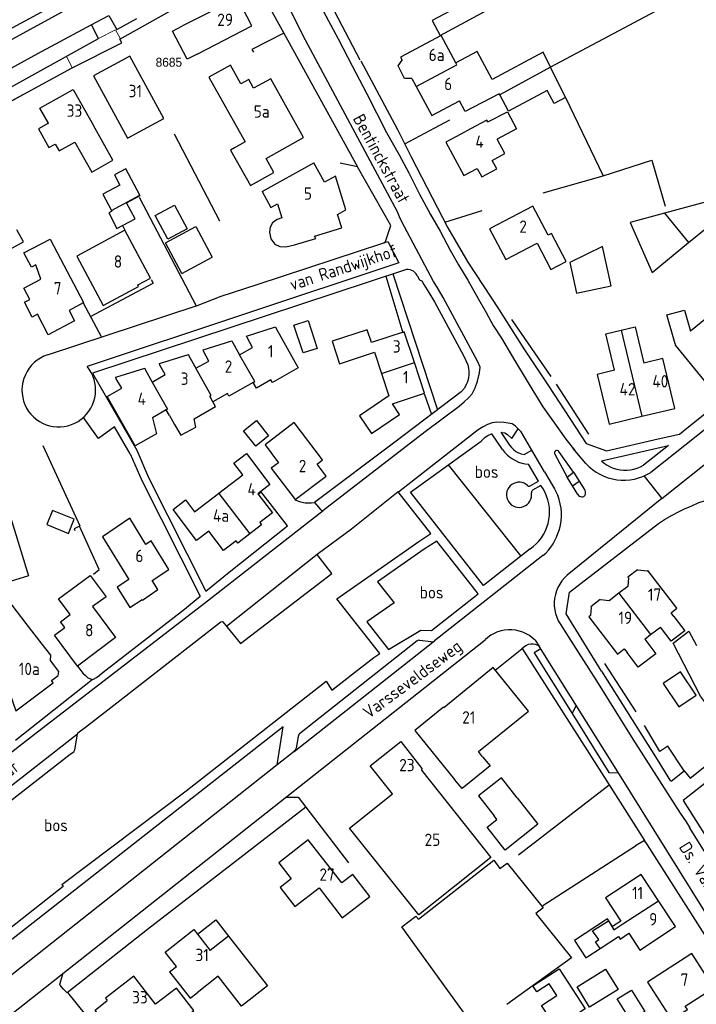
# Model space of a CAD drawing. Header units: metres. Extents: x 233829 to 239427, y 444283 to 448222.
# Tile 27 of 171: x 235442 to 235579, y 444764 to 444963. Entities that reach past the tile are written whole.
import ezdxf
from ezdxf.enums import TextEntityAlignment as Align

# ---------------------------------------------------------------- set-up
doc = ezdxf.new("R2010")
doc.units = ezdxf.units.M
doc.header["$MEASUREMENT"] = 0
for name, color, linetype in [('BIJGEBOUW', 4, 'Continuous'), ('DAKRAND', 4, 'Continuous'), ('DAKRAND-BYG', 4, 'Continuous'), ('FUNKTIEAAND', 253, 'Continuous'), ('Goud-kadastrale grenzen', 13, 'Continuous'), ('HEG', 253, 'Continuous'), ('HOOFDGEBOUW', 4, 'Continuous'), ('HUISNUMMER', 253, 'Continuous'), ('KANTVERH', 253, 'Continuous'), ('MUUR', 253, 'Continuous'), ('OVERVBOUW', 253, 'Continuous'), ('OVLIJNOBJ', 253, 'Continuous'), ('RASTER', 253, 'Continuous'), ('STRAATNAAM', 253, 'Continuous'), ('TUSSENMUUR', 253, 'Continuous')]:
    doc.layers.add(name, color=color, linetype=linetype)
doc.layers.add('G01 kadestrale perceelsgrens', color=73, linetype='Continuous', lineweight=0)
doc.layers.add('Z01 perceelnummer', color=73, linetype='Continuous', lineweight=13)
doc.styles.get("Standard").update_dxf_attribs({"font": 'iso.shx'})
doc.styles.add('Styledgn001', font='dgn001.shx')

# ---------------------------------------------------------------- blocks, each defined once
blk = doc.blocks.new('A$C1532452F')
at = {"layer": 'G01 kadestrale perceelsgrens'}
for p, q in [((235431.76, 444957.008), (235443.898, 444963.585)), ((235457.607, 444959.36), (235451.116, 444955.778)), ((235451.116, 444955.778), (235452.305, 444953.474)), ((235439.928, 444946.737), (235452.305, 444953.474))]:
    blk.add_line(p, q, dxfattribs=at)
at = {"layer": 'G01 kadestrale perceelsgrens', "flags": 128}
for points in [[(235462.034, 444959.322), (235485.991, 444972.81), (235488.881, 444971.715)], [(235462.034, 444959.322), (235461.017, 444961.14), (235457.607, 444959.36)]]:
    blk.add_lwpolyline(points, dxfattribs=at)
at = {"layer": 'Z01 perceelnummer', "linetype": 'Continuous', "lineweight": 13, "style": 'Styledgn001'}
blk.add_text('8685', height=1.8, dxfattribs=at).set_placement((235471.841, 444954.573), align=Align.MIDDLE_CENTER)

msp = doc.modelspace()

# ---------------------------------------------------------------- linework, layer by layer
at = {"layer": 'BIJGEBOUW'}
for p, q in [((235471.16, 444918.07), (235477.28, 444921.34)), ((235477.28, 444921.34), (235480.57, 444915.11)), ((235474.45, 444911.85), (235471.16, 444918.07)), ((235474.45, 444911.85), (235480.57, 444915.11))]:
    msp.add_line(p, q, dxfattribs=at)
at = {"layer": 'DAKRAND'}
for p, q in [((235552.09, 444947.41), (235549.06, 444953.57)), ((235471.95, 444883.11), (235472.99, 444881.3)), ((235556.62, 444773.62), (235559.11, 444775.24))]:
    msp.add_line(p, q, dxfattribs=at)
for points in [[(235477.55, 444956.23), (235475.56, 444955.17), (235472.58, 444960.87), (235474.63, 444961.91)], [(235549.06, 444953.57), (235547.56, 444956.62), (235537.23, 444951.09), (235534.2, 444956.75), (235529.88, 444954.45)], [(235521, 444951.31), (235519.55, 444951.28), (235518.21, 444953.87), (235519.03, 444955)], [(235479.92, 444951.58), (235487.26, 444938.47), (235485.15, 444937.29)], [(235538.79, 444947.98), (235538.68, 444948.18), (235531.8, 444944.6), (235530.63, 444946.79)], [(235552.09, 444947.41), (235549.83, 444946.2), (235548.4, 444948.87), (235540.55, 444944.67), (235538.79, 444947.98)], [(235536.37, 444942.53), (235540.34, 444944.56), (235542.2, 444941.09), (235538.26, 444938.99)], [(235447.48, 444942.23), (235445.45, 444941.08), (235447.57, 444937.32), (235448.85, 444938.03), (235449.64, 444936.64), (235452.8, 444938.43), (235456.23, 444932.35), (235460.52, 444934.77), (235456.56, 444941.79)], [(235534.22, 444933.1), (235535.16, 444931.36), (235538.18, 444932.98), (235537.25, 444934.72)], [(235572.13, 444924.06), (235565.18, 444922.18), (235569.6, 444912.03), (235577.01, 444918.13)], [(235494.69, 444923.07), (235493.76, 444922.77), (235492.83, 444922.07), (235492.32, 444921.2), (235492.19, 444920.2), (235492.45, 444918.86), (235493.28, 444917.77), (235494.32, 444917.27), (235495.52, 444917.21), (235497.24, 444917.61)], [(235444.95, 444913.58), (235444.03, 444913.09), (235442.5, 444916), (235447.83, 444918.8), (235449.24, 444916.1)], [(235445.26, 444903.59), (235444.18, 444903.02), (235442.61, 444906.04), (235443.68, 444906.6)], [(235574.27, 444897.63), (235572.59, 444903.48), (235576.16, 444904.43), (235577.38, 444900.15)], [(235512.81, 444897.85), (235511.95, 444900.47), (235504.88, 444898.15), (235506.38, 444893.57), (235513.45, 444895.89)], [(235562.03, 444892.25), (235560.24, 444899.63), (235563.35, 444900.38)], [(235563.35, 444900.38), (235566.17, 444901.07), (235567.96, 444893.69)], [(235472.99, 444881.3), (235474.24, 444879.11), (235477.29, 444880.72), (235476.99, 444882.44), (235481.3, 444884.91), (235480.77, 444885.88)], [(235516.34, 444887.09), (235510.38, 444883.02), (235512.82, 444879.44), (235518.53, 444883.33), (235517.07, 444885.46)], [(235501.83, 444873.27), (235502.93, 444874.15), (235497.18, 444881.66), (235491.31, 444877.18), (235494.01, 444873.53)], [(235450.78, 444840.23), (235449.94, 444841.36), (235451.88, 444842.81), (235449.51, 444845.99), (235455.91, 444850.76), (235459.12, 444846.44), (235456.41, 444844.43)], [(235574.05, 444842.43), (235576.25, 444839.57), (235573.5, 444837.45), (235571.29, 444840.31)], [(235568.12, 444837.87), (235570.4, 444834.91), (235566.83, 444832.16), (235564.55, 444835.13)], [(235535.32, 444814.07), (235536.82, 444812.22), (235531.16, 444807.62), (235529.66, 444809.47)], [(235563.29, 444780.81), (235561.61, 444779.71), (235560.61, 444781.25), (235553.94, 444776.88), (235556.23, 444773.38)], [(235559.11, 444775.24), (235562.81, 444777.67), (235563.14, 444777.18), (235564.91, 444778.34)], [(235483.89, 444777.76), (235491.8, 444767.73), (235486.55, 444763.6), (235481.79, 444769.65)], [(235556.23, 444773.38), (235556.24, 444773.36), (235556.62, 444773.62)], [(235471.99, 444770.54), (235476.18, 444765.23), (235477.57, 444766.32)], [(235550.2, 444759.21), (235547.25, 444763.75), (235550.36, 444765.76), (235548.81, 444768.14), (235546.31, 444766.52), (235545.51, 444767.74), (235550.81, 444771.18), (235556.1, 444763.03), (235553.14, 444761.11)], [(235462.4, 444760.84), (235459.86, 444758.83), (235456.92, 444762.78), (235459.38, 444764.75)]]:
    msp.add_lwpolyline(points, dxfattribs=at)
at = {"layer": 'DAKRAND-BYG'}
msp.add_line((235542.3, 444805.75), (235539.14, 444809.77), dxfattribs=at)
for points in [[(235525.14, 444963.04), (235526.76, 444960.02), (235538.64, 444966.37), (235537.02, 444969.39), (235525.14, 444963.04)], [(235465.96, 444927.7), (235463.15, 444933.03), (235460.82, 444931.81), (235461.93, 444929.7), (235458.49, 444927.88), (235460.24, 444924.55)], [(235461.32, 444920.95), (235465.01, 444922.89), (235463.29, 444926.14), (235466.02, 444927.59), (235465.96, 444927.7)], [(235472.99, 444925.63), (235475.52, 444920.86), (235471.61, 444918.79), (235469.08, 444923.56), (235472.99, 444925.63)], [(235460.24, 444924.55), (235460.3, 444924.44), (235459.66, 444924.1), (235461.32, 444920.95)], [(235554.32, 444907.86), (235561.31, 444909.36), (235559.55, 444917.29), (235552.94, 444914.08), (235554.32, 444907.86)], [(235499, 444895.75), (235497.16, 444901.41), (235500.03, 444902.34), (235501.87, 444896.68), (235499, 444895.75)], [(235492, 444879), (235489.42, 444876.93), (235486.97, 444879.99), (235489.54, 444882.06), (235492, 444879)], [(235448.32, 444863.9), (235447.15, 444861.03), (235451.52, 444859.26), (235452.68, 444862.12), (235448.32, 444863.9)], [(235583.2, 444823.71), (235581.81, 444823.1), (235579.38, 444826.31), (235573.91, 444837.07), (235577.04, 444839.44), (235578.62, 444836.58)], [(235575.05, 444824.19), (235578.51, 444826.55), (235575.35, 444831.21), (235571.88, 444828.85), (235575.05, 444824.19)], [(235539.14, 444809.77), (235534.5, 444806.13), (235537.66, 444802.11)], [(235542.3, 444805.75), (235546.5, 444800.39), (235539.87, 444795.18), (235536.24, 444799.81), (235538.23, 444801.38), (235537.66, 444802.11)], [(235533.72, 444759.23), (235519, 444779.68), (235521.84, 444781.82), (235522.33, 444781.2), (235537.57, 444793.14), (235538.83, 444791.48), (235540.27, 444792.54), (235547.61, 444783.47), (235546.12, 444782.35), (235553.3, 444773.41), (235540.2, 444763.92)], [(235554.45, 444767.52), (235560.2, 444771.06), (235562.74, 444766.95), (235556.98, 444763.41), (235554.45, 444767.52)], [(235565.45, 444766.86), (235568.13, 444762.53), (235565.26, 444760.75), (235562.58, 444765.08), (235565.45, 444766.86)]]:
    msp.add_lwpolyline(points, dxfattribs=at)
at = {"layer": 'HEG'}
for p, q in [((235472.89, 444940.08), (235482.09, 444922.5)), ((235547.59, 444928.16), (235559.69, 444931.61)), ((235549.22, 444890.99), (235541.27, 444902.55)), ((235556.8, 444879.34), (235550.3, 444889.42)), ((235566.41, 444823.13), (235560.08, 444832.93)), ((235451.33, 444766.35), (235464.51, 444750.02))]:
    msp.add_line(p, q, dxfattribs=at)
for points in [[(235549.02, 444953.56), (235576.8, 444968.43), (235572.29, 444976.44)], [(235576.13, 444811.21), (235572.81, 444816.18), (235571.18, 444815.11), (235568.09, 444820.4)]]:
    msp.add_lwpolyline(points, dxfattribs=at)
at = {"layer": 'HOOFDGEBOUW'}
for p, q in [((235484.28, 444954), (235479.92, 444951.58)), ((235521, 444951.31), (235521.87, 444949.68)), ((235445.76, 444945.27), (235452.45, 444949.05)), ((235452.45, 444949.05), (235456.56, 444941.79)), ((235447.48, 444942.23), (235445.76, 444945.27)), ((235532.9, 444941.1), (235530.95, 444940.05)), ((235490.69, 444928.43), (235501.17, 444934.25)), ((235603.85, 444932.64), (235572.13, 444924.06)), ((235513.45, 444895.89), (235514.85, 444891.63)), ((235523.55, 444887.59), (235521.51, 444893.81)), ((235514.85, 444891.63), (235516.34, 444887.09)), ((235517.07, 444885.46), (235523.55, 444887.59)), ((235471.95, 444883.11), (235471.3, 444884.25)), ((235503.67, 444870.83), (235501.83, 444873.27)), ((235569.3, 444838.78), (235571.29, 444840.31)), ((235568.12, 444837.87), (235569.3, 444838.78)), ((235477.63, 444778.14), (235480.21, 444774.86)), ((235483.89, 444777.76), (235480.21, 444774.86)), ((235471.99, 444770.54), (235473.38, 444771.64)), ((235481.79, 444769.65), (235477.57, 444766.32)), ((235459.02, 444765.21), (235459.38, 444764.75))]:
    msp.add_line(p, q, dxfattribs=at)
for points in [[(235477.55, 444956.23), (235488.65, 444961.94), (235485.73, 444967.62), (235474.63, 444961.91)], [(235529.88, 444954.45), (235526.94, 444959.96), (235518.73, 444955.57), (235519.03, 444955)], [(235470.79, 444943.19), (235463.93, 444955.8), (235456.6, 444951.8), (235463.46, 444939.2), (235470.79, 444943.19)], [(235485.15, 444937.29), (235484.32, 444936.82), (235488.35, 444929.63), (235493.09, 444932.29), (235491.5, 444935.13), (235499.06, 444939.33), (235492.45, 444951.25), (235488.98, 444949.33), (235488.01, 444951.08), (235486.4, 444950.18), (235484.28, 444954)], [(235521.87, 444949.68), (235525.02, 444943.8), (235530.63, 444946.79)], [(235536.37, 444942.53), (235536.19, 444942.86), (235532.9, 444941.1)], [(235530.95, 444940.05), (235527.9, 444938.43), (235531.53, 444931.66), (235534.22, 444933.1)], [(235537.25, 444934.72), (235539.81, 444936.09), (235538.26, 444938.99)], [(235497.24, 444917.61), (235501.57, 444918.92), (235501.32, 444919.37), (235506.82, 444921.04), (235505.98, 444923.8), (235507.64, 444924.72), (235505.58, 444931.53), (235503.36, 444930.3), (235501.17, 444934.25)], [(235490.69, 444928.43), (235492.49, 444925.19), (235493.83, 444925.93), (235494.69, 444923.07)], [(235548.6, 444919.58), (235545.51, 444925.49), (235536.73, 444920.9), (235539.99, 444914.65), (235546.36, 444917.98)], [(235577.01, 444918.13), (235580.84, 444921.24), (235597.91, 444899.78), (235616.72, 444914.73), (235610.89, 444922.84)], [(235436.36, 444918.07), (235437.67, 444915.66), (235442.41, 444918.21), (235441.1, 444920.65)], [(235468.1, 444910.92), (235462.95, 444920.57), (235453.23, 444915.32), (235458.57, 444905.39), (235465.71, 444909.23), (235465.55, 444909.54), (235468.1, 444910.92)], [(235546.36, 444917.98), (235549.16, 444912.62), (235552.23, 444914.23), (235549.26, 444919.92), (235548.6, 444919.58)], [(235449.24, 444916.1), (235454.6, 444905.94), (235454.5, 444905.89)], [(235443.68, 444906.6), (235442.48, 444908.86), (235445.92, 444910.67), (235444.95, 444913.58)], [(235454.5, 444905.89), (235451.64, 444904.38), (235452.76, 444902.25), (235447.45, 444899.45), (235445.26, 444903.59)], [(235574.27, 444897.63), (235574.32, 444897.36), (235580.6, 444889.61), (235584.82, 444893.04), (235584.29, 444893.7), (235587.47, 444896.27), (235585.18, 444899.1), (235586.74, 444900.36), (235583.13, 444904.81), (235577.38, 444900.15)], [(235486.15, 444895.4), (235488.79, 444896.89), (235487.67, 444898.86), (235487.56, 444899.18), (235493.43, 444901.03), (235493.52, 444900.72), (235498.03, 444892.77), (235492.8, 444889.8), (235492.5, 444890.31), (235489.59, 444888.66), (235488.93, 444889.81)], [(235521.51, 444893.81), (235519.47, 444900.04), (235512.81, 444897.85)], [(235477.3, 444892.65), (235479.95, 444894.12), (235478.85, 444896.09), (235478.75, 444896.41), (235484.61, 444898.24), (235484.72, 444897.92), (235486.15, 444895.4)], [(235468.48, 444889.88), (235471.12, 444891.39), (235470.04, 444893.3), (235469.94, 444893.63), (235475.79, 444895.47), (235475.88, 444895.17), (235477.3, 444892.65)], [(235567.57, 444882.95), (235574.2, 444884.55), (235571.77, 444894.61), (235567.96, 444893.69)], [(235471.3, 444884.25), (235468.53, 444882.65), (235469.36, 444879.42), (235465.03, 444876.97), (235459.38, 444886.94), (235462.3, 444888.61), (235461.21, 444890.53), (235461.11, 444890.85), (235466.97, 444892.69), (235467.05, 444892.39), (235468.48, 444889.88)], [(235562.03, 444892.25), (235558.5, 444891.39), (235560.94, 444881.34), (235567.57, 444882.95)], [(235488.93, 444889.81), (235483.99, 444887.01), (235483.7, 444887.53), (235480.77, 444885.88)], [(235481.87, 444867.32), (235481.96, 444867.38), (235486.8, 444871.09), (235484.98, 444873.45), (235487.53, 444875.4), (235492.3, 444869.12), (235489.84, 444867.24), (235492.79, 444863.39)], [(235494.01, 444873.53), (235492.54, 444872.45), (235497.41, 444866.1), (235503.67, 444870.83)], [(235427.13, 444866.93), (235437.46, 444870), (235443.42, 444850.64), (235437.04, 444848.7)], [(235427.13, 444866.93), (235436.1, 444836.99), (235440.85, 444823.32), (235448.46, 444829.04), (235448.1, 444829.52), (235449.46, 444830.53), (235449.56, 444831.32), (235447.89, 444833.54), (235447.97, 444834.59), (235446.23, 444836.84), (235442.98, 444841.04), (235437.04, 444848.7)], [(235488.21, 444859.13), (235485.81, 444857.29), (235485.43, 444857.77), (235482.89, 444855.82), (235479.93, 444859.69), (235477.46, 444857.81), (235472.68, 444864.07), (235475.23, 444866.01), (235477.05, 444863.62), (235481.87, 444867.32)], [(235471.83, 444851.98), (235468.28, 444857.73), (235467.19, 444856.99), (235463.91, 444862.3), (235458.39, 444858.58), (235463.74, 444849.93), (235461.4, 444848.35), (235463.94, 444844.23), (235466.42, 444845.91), (235466.51, 444845.76), (235469.64, 444847.88), (235468.49, 444849.73), (235471.83, 444851.98)], [(235492.79, 444863.39), (235490.24, 444861.44), (235490.61, 444860.96), (235488.21, 444859.13)], [(235574.05, 444842.43), (235573.45, 444843.2), (235574.63, 444844.11), (235568.76, 444851.74), (235568.59, 444851.62), (235566.75, 444851.79), (235566.67, 444851.9), (235564.74, 444850.41), (235564.85, 444850.27), (235564.68, 444848.53), (235562.87, 444847.13)], [(235562.87, 444847.13), (235560.92, 444845.64), (235559.21, 444845.8), (235559.14, 444845.89), (235557.21, 444844.41), (235557.32, 444844.28), (235557.16, 444842.66), (235556.82, 444842.39), (235562.62, 444834.84), (235563.97, 444835.88), (235564.55, 444835.13)], [(235456.41, 444844.43), (235461.07, 444838.18), (235453.33, 444832.42), (235448.69, 444838.67), (235450.78, 444840.23)], [(235535.32, 444814.07), (235534.49, 444815.1), (235544.59, 444823.29), (235537.45, 444832.09), (235527.46, 444823.98), (235527.39, 444824.07)], [(235527.39, 444824.07), (235521.62, 444819.39), (235529.66, 444809.47)], [(235537.02, 444793.71), (235522.41, 444782.07), (235508.42, 444799.64), (235517.08, 444806.55), (235512.58, 444812.2), (235518.75, 444817.12), (235523.06, 444811.71), (235522.97, 444811.34), (235537.02, 444793.71)], [(235512.49, 444785.82), (235509.05, 444790.26), (235506.82, 444788.52), (235500.06, 444797.23), (235494.07, 444792.59), (235496.57, 444789.36), (235494.34, 444787.63), (235497.33, 444783.78), (235502.22, 444787.57), (235506.93, 444781.5), (235512.49, 444785.82)], [(235570.92, 444784.94), (235567.43, 444790.26), (235560.2, 444785.52), (235563.29, 444780.81)], [(235564.91, 444778.34), (235567.13, 444774.95), (235574.36, 444779.69), (235570.92, 444784.94)], [(235473.38, 444771.64), (235471.11, 444774.52), (235476.89, 444779.08), (235477.63, 444778.14)], [(235582.12, 444767.33), (235577.65, 444774.25), (235568.67, 444768.46), (235573.56, 444760.88), (235576.75, 444762.94), (235576.33, 444763.59), (235582.12, 444767.33)], [(235469.12, 444763.98), (235464.75, 444769.64), (235459.02, 444765.21)], [(235470.53, 444758.88), (235471.04, 444758.21), (235476.87, 444762.72), (235473.36, 444767.26), (235469.12, 444763.98)]]:
    msp.add_lwpolyline(points, dxfattribs=at)
at = {"layer": 'KANTVERH'}
for p, q in [((235499.71, 444975.7), (235510.48, 444955.04)), ((235496.18, 444965.5), (235499.02, 444959.95)), ((235495.11, 444960.43), (235510.03, 444933.42)), ((235465.8, 444927.26), (235477.38, 444905.3)), ((235525.38, 444910.22), (235518.88, 444922.45)), ((235462.43, 444921.53), (235462.95, 444920.57)), ((235515.36, 444918.06), (235516.12, 444918.3)), ((235516.12, 444918.3), (235518.38, 444913.97)), ((235518.38, 444913.97), (235455.28, 444893.05)), ((235519.53, 444912.53), (235456.41, 444891.64)), ((235517.15, 444911.74), (235526.17, 444884.22)), ((235455.96, 444903.13), (235468.65, 444909.88)), ((235468.27, 444910.59), (235468.65, 444909.88)), ((235515.73, 444911.27), (235519.17, 444899.82)), ((235522.07, 444911.43), (235522.55, 444910.52)), ((235522.55, 444910.52), (235523.04, 444910.35)), ((235523.04, 444910.35), (235523.44, 444909.58)), ((235482.4, 444907.23), (235489.71, 444909.63)), ((235477.42, 444905.32), (235482.4, 444907.23)), ((235447.27, 444895.37), (235477.38, 444905.3)), ((235609.51, 444903.48), (235569.35, 444871.58)), ((235456.41, 444891.64), (235465.33, 444876.06)), ((235523.49, 444887.57), (235524.97, 444883.31)), ((235457.63, 444878.46), (235454.55, 444882.71)), ((235460.86, 444880.78), (235457.63, 444878.46)), ((235464, 444875.35), (235460.86, 444880.78)), ((235541.23, 444878.47), (235542.53, 444880.44)), ((235542.53, 444880.44), (235541.96, 444880.97)), ((235543.15, 444879.81), (235542.53, 444880.44)), ((235547.86, 444871.73), (235543.15, 444879.81)), ((235539.36, 444876.22), (235537.19, 444879.42)), ((235539, 444879.7), (235540.06, 444878.12)), ((235540.06, 444878.12), (235540.76, 444877.09)), ((235465.33, 444876.06), (235467.74, 444870.53)), ((235543.73, 444875.18), (235545.31, 444876.11)), ((235553.71, 444871.62), (235550.77, 444875.82)), ((235556.24, 444873.38), (235553.64, 444876.42)), ((235559.36, 444873.91), (235572.94, 444877.04)), ((235572.94, 444877.04), (235567.91, 444873.03)), ((235571.58, 444866.28), (235585.08, 444877.05)), ((235464, 444875.35), (235466.36, 444869.93)), ((235549.91, 444875.25), (235552.4, 444870.66)), ((235546.61, 444869.8), (235544.64, 444873.27)), ((235466.36, 444869.93), (235478.14, 444846.53)), ((235467.74, 444870.53), (235479.34, 444847.53)), ((235544.97, 444868.87), (235546.61, 444869.8)), ((235547.86, 444871.73), (235549.85, 444868.25)), ((235552.4, 444870.66), (235553.71, 444871.62)), ((235553.51, 444868.86), (235552.4, 444870.66)), ((235553.51, 444868.86), (235554.83, 444869.84)), ((235553.71, 444871.62), (235554.83, 444869.84)), ((235554.83, 444869.84), (235556, 444867.97)), ((235567.99, 444870.84), (235571.58, 444866.28)), ((235547.13, 444868.91), (235545.44, 444867.99)), ((235549.85, 444868.25), (235550.52, 444866.91)), ((235554.6, 444867.12), (235553.51, 444868.86)), ((235490.45, 444867.71), (235490.04, 444867.23)), ((235571.58, 444866.28), (235552.45, 444850.77)), ((235479.03, 444845.13), (235503.08, 444863.9)), ((235547.52, 444854.76), (235525.59, 444837.52)), ((235479.34, 444847.53), (235484.07, 444851.44)), ((235524.95, 444839.58), (235534.43, 444847.01)), ((235534.43, 444847.01), (235534.01, 444847.54)), ((235516.3, 444835.76), (235522.81, 444839.7)), ((235522.81, 444839.7), (235524.95, 444839.58)), ((235488.98, 444800.7), (235535.84, 444837.71)), ((235497.17, 444815.12), (235525.59, 444837.52)), ((235522.05, 444837.49), (235498.25, 444818.72)), ((235524.88, 444837.3), (235522.64, 444837.61)), ((235545.93, 444837.63), (235546.86, 444836.3)), ((235537.88, 444831.56), (235543.23, 444835.89)), ((235507.88, 444829.91), (235508.82, 444830.64)), ((235559.36, 444831.41), (235570.65, 444813.5)), ((235440.8, 444817.45), (235456.33, 444829.67)), ((235493.76, 444812.44), (235494.97, 444820.12)), ((235498, 444818.19), (235497.57, 444815.78)), ((235497.17, 444815.12), (235493.76, 444812.44)), ((235493.76, 444812.44), (235419.89, 444754.05)), ((235570.62, 444813.53), (235573.31, 444809.1)), ((235573.46, 444809.11), (235576.13, 444811.21)), ((235499.53, 444803.83), (235508.19, 444792.63)), ((235407.95, 444736.71), (235488.98, 444800.7)), ((235577.11, 444799.76), (235584.24, 444788.36))]:
    msp.add_line(p, q, dxfattribs=at)
for points in [[(235481.48, 444984.97), (235472.93, 444979.39), (235465.25, 444975.08), (235453.72, 444968.91), (235424, 444952.81), (235402.94, 444941.29), (235372.42, 444924.38), (235355.32, 444915.46), (235346.3, 444910.56), (235335.94, 444904.86), (235327.57, 444900.41), (235323.81, 444901.27), (235313.64, 444914.93), (235309.56, 444920.49), (235309.53, 444920.49), (235299.67, 444934.12), (235281.52, 444959.24), (235278.5, 444963.49), (235279.35, 444966.6), (235292.82, 444974.7), (235305.1, 444982.11)], [(235349.01, 444829.2), (235343.78, 444844.22), (235338.26, 444859.25), (235331.33, 444879.42), (235329.82, 444884.36), (235330.89, 444887.44), (235339.58, 444892.17), (235361.46, 444903.84), (235378.71, 444913.5), (235389.36, 444919.26), (235404.73, 444927.4), (235420.47, 444936.39), (235435.02, 444944.06), (235452.3, 444953.47), (235462.3, 444958.51), (235461.94, 444959.27), (235485.99, 444972.81), (235488.88, 444971.72), (235495.11, 444960.43), (235488.61, 444957.18), (235488.96, 444956.6)], [(235500.18, 444970.47), (235506.1, 444959.29), (235508.9, 444953.86), (235511.86, 444948.34), (235515.89, 444940.39), (235518.47, 444935.85), (235520.4, 444932.23), (235522.58, 444927.88), (235524.77, 444923.78), (235526.75, 444920.37), (235528.73, 444916.54), (235530.43, 444913.62), (235532.33, 444910.47), (235534.5, 444906.61), (235536.04, 444903.96), (235537.48, 444901.33), (235539.13, 444898.73), (235541.35, 444895), (235544.72, 444889.39), (235547.51, 444884.89), (235549.52, 444882), (235552.15, 444878.32), (235553.96, 444876.01)], [(235428.67, 444952.82), (235436.51, 444957.27), (235453.98, 444966.78)], [(235431.74, 444948.92), (235431.78, 444948.94), (235445.3, 444956.33), (235456.14, 444962.14), (235459.71, 444964)], [(235459.71, 444964), (235461.31, 444961.21), (235465.34, 444963.43)], [(235435.2, 444950.8), (235436.76, 444947.86), (235457.61, 444959.36), (235456.16, 444962.15)], [(235518.88, 444922.45), (235518.52, 444923.31), (235518.08, 444924.28), (235499.02, 444959.95)], [(235510.66, 444954.86), (235518.09, 444940.95), (235521.1, 444935.02)], [(235489.71, 444909.63), (235515.36, 444918.06), (235515.6, 444918.22), (235515.76, 444918.5), (235516.78, 444921.52), (235510.03, 444933.42), (235506.49, 444934.15)], [(235520.89, 444935.41), (235528.27, 444921.06), (235532.34, 444914.1), (235538.53, 444904.7), (235543.64, 444896.58), (235548.69, 444889.12), (235556.25, 444877.45), (235560.36, 444875.93), (235570.84, 444878.35), (235575.18, 444879.33), (235577, 444880.78), (235593.23, 444893.73), (235616.93, 444912.76), (235628.16, 444921.69)], [(235522.07, 444911.43), (235521.88, 444911.75), (235521.63, 444912.04), (235521.34, 444912.28), (235521.01, 444912.46), (235520.65, 444912.58), (235520.27, 444912.63), (235519.89, 444912.61), (235519.52, 444912.53)], [(235523.44, 444909.58), (235524.46, 444908.01), (235525.56, 444906.1), (235531.51, 444895.12), (235532.32, 444893.38), (235532.5, 444892.68), (235532.57, 444892.02), (235532.57, 444891.45), (235532.45, 444890.64), (235532.24, 444889.93), (235531.97, 444889.36), (235531.63, 444888.63), (235530.99, 444887.88), (235517.85, 444877.91), (235501.33, 444865.53), (235502.5, 444864.11), (235502.63, 444863.95), (235502.81, 444863.85), (235503.02, 444863.85), (235523.71, 444879.9), (235530.55, 444884.98), (235531.58, 444885.86), (235532.45, 444886.67), (235533.21, 444887.47), (235533.8, 444888.67), (235534.28, 444890.07), (235534.71, 444891.74), (235534.8, 444892.89), (235534.39, 444893.99), (235527.34, 444907.01), (235526.14, 444909.09), (235525.38, 444910.22)], [(235447.27, 444895.37), (235446.55, 444895.08), (235445.86, 444894.73), (235445.22, 444894.3), (235444.61, 444893.82), (235444.07, 444893.27), (235443.58, 444892.67), (235443.15, 444892.02), (235442.8, 444891.33), (235442.51, 444890.61), (235442.3, 444889.86), (235442.17, 444889.1), (235442.12, 444888.33), (235442.15, 444887.55), (235442.26, 444886.78), (235442.44, 444886.03), (235442.71, 444885.3), (235443.04, 444884.6), (235443.45, 444883.94)], [(235443.45, 444883.94), (235443.91, 444883.35), (235444.43, 444882.81), (235445.01, 444882.33), (235445.63, 444881.9), (235446.29, 444881.54), (235446.98, 444881.24), (235447.7, 444881.02), (235448.43, 444880.87), (235449.18, 444880.8), (235449.93, 444880.8), (235450.68, 444880.88), (235451.42, 444881.03), (235452.14, 444881.25), (235452.83, 444881.55), (235453.48, 444881.91), (235454.1, 444882.34), (235454.67, 444882.83), (235455.2, 444883.37), (235455.66, 444883.97), (235456.06, 444884.6), (235456.39, 444885.28), (235456.66, 444885.98), (235456.85, 444886.71), (235456.97, 444887.45), (235457.02, 444888.2), (235456.98, 444888.95), (235456.88, 444889.69), (235456.7, 444890.42), (235456.44, 444891.13), (235456.12, 444891.81), (235455.73, 444892.45), (235455.28, 444893.05)], [(235541.96, 444880.97), (235541.29, 444881.39), (235540.5, 444881.58), (235539.64, 444881.72), (235538.2, 444881.73), (235537.24, 444881.61), (235536.32, 444881.3), (235535.45, 444880.84), (235534.4, 444880.2), (235520.17, 444869.06), (235518.28, 444867.62)], [(235544.94, 444856.1), (235535.51, 444848.71), (235520.71, 444867.59), (235535.01, 444877.92), (235535.83, 444878.72), (235536.38, 444879.03), (235537.11, 444879.39), (235537.19, 444879.41)], [(235538.99, 444879.7), (235539.23, 444879.69), (235539.81, 444879.58), (235540.38, 444879.23), (235541.23, 444878.47)], [(235539.36, 444876.22), (235539.78, 444875.67), (235540.26, 444875.16), (235540.79, 444874.71), (235541.36, 444874.31), (235541.96, 444873.97), (235542.6, 444873.69), (235543.26, 444873.48), (235543.94, 444873.34), (235544.64, 444873.27)], [(235540.76, 444877.09), (235541.14, 444876.62), (235541.58, 444876.21), (235542.06, 444875.85), (235542.59, 444875.56), (235543.15, 444875.33), (235543.73, 444875.18)], [(235550.77, 444875.82), (235550.63, 444875.95), (235550.44, 444876.02), (235550.25, 444876.01), (235550.07, 444875.94), (235549.94, 444875.8), (235549.86, 444875.63), (235549.85, 444875.43), (235549.91, 444875.25)], [(235559.36, 444831.41), (235552.2, 444842.97), (235552.89, 444847.33), (235570.93, 444861.23), (235572.16, 444862.03), (235573.71, 444862.93), (235575.08, 444863.71), (235576.15, 444864.24), (235577.67, 444864.83), (235579.09, 444865.5), (235580.19, 444865.83), (235581.81, 444866.26), (235594.24, 444868.61), (235616.29, 444871.01), (235642.75, 444874.05), (235671.18, 444877.23), (235672.42, 444859.43), (235670.76, 444857.67), (235666.2, 444857.21)], [(235559.36, 444873.91), (235559.91, 444873.47), (235560.5, 444873.08), (235561.12, 444872.75), (235561.77, 444872.48), (235562.45, 444872.27), (235563.14, 444872.13), (235563.84, 444872.06), (235564.55, 444872.05), (235565.25, 444872.12), (235565.95, 444872.25), (235566.63, 444872.45), (235567.28, 444872.71), (235567.91, 444873.03)], [(235556.24, 444873.38), (235556.88, 444872.74), (235557.56, 444872.17), (235558.3, 444871.66), (235559.07, 444871.21), (235559.88, 444870.83), (235560.73, 444870.52), (235561.59, 444870.28), (235562.47, 444870.12), (235563.36, 444870.04), (235564.26, 444870.03), (235565.15, 444870.1), (235566.04, 444870.25), (235566.9, 444870.47), (235567.75, 444870.77), (235568.57, 444871.14), (235569.35, 444871.58)], [(235544.44, 444868.91), (235544.11, 444869.17), (235543.73, 444869.38), (235543.32, 444869.52), (235542.89, 444869.59), (235542.46, 444869.59), (235542.03, 444869.51), (235541.63, 444869.36), (235541.25, 444869.15), (235540.92, 444868.87), (235540.63, 444868.55), (235540.41, 444868.18), (235540.25, 444867.77), (235540.17, 444867.35), (235540.15, 444866.92), (235540.21, 444866.49), (235540.34, 444866.08), (235540.54, 444865.69)], [(235544.44, 444868.91), (235544.61, 444868.83), (235544.79, 444868.81), (235544.97, 444868.87)], [(235544.94, 444856.1), (235545.58, 444856.58), (235546.18, 444857.12), (235546.73, 444857.71), (235547.22, 444858.35), (235547.65, 444859.03), (235548.02, 444859.74), (235548.33, 444860.49), (235548.57, 444861.26), (235548.74, 444862.04), (235548.84, 444862.84), (235548.87, 444863.65), (235548.83, 444864.45), (235548.71, 444865.25), (235548.53, 444866.03), (235548.28, 444866.8), (235547.96, 444867.54), (235547.58, 444868.24), (235547.13, 444868.91)], [(235545.44, 444867.99), (235545.32, 444867.89), (235545.24, 444867.76), (235545.2, 444867.61), (235545.21, 444867.46)], [(235555.83, 444866.73), (235556.01, 444866.94), (235556.13, 444867.19), (235556.16, 444867.46), (235556.12, 444867.73), (235556, 444867.97)], [(235508.82, 444830.64), (235513.32, 444834.13), (235514.52, 444834.96), (235505.85, 444846.02), (235522.45, 444857.62), (235524.86, 444859.21), (235518.27, 444867.63), (235508.79, 444860.14), (235501.84, 444854.95), (235483.52, 444840.43)], [(235484.07, 444851.44), (235495.86, 444860.8), (235491.39, 444866.51), (235490.45, 444867.71)], [(235497.35, 444866.06), (235498.46, 444865.61), (235499.45, 444865.42), (235500.68, 444865.41), (235501.35, 444865.52)], [(235540.54, 444865.69), (235540.8, 444865.35), (235541.12, 444865.05), (235541.48, 444864.82), (235541.88, 444864.64), (235542.31, 444864.54), (235542.74, 444864.51), (235543.17, 444864.56), (235543.59, 444864.68), (235543.98, 444864.87), (235544.34, 444865.12), (235544.65, 444865.43), (235544.9, 444865.78), (235545.08, 444866.18), (235545.2, 444866.6), (235545.24, 444867.03), (235545.21, 444867.46)], [(235550.57, 444859.23), (235550.85, 444860.06), (235551.06, 444860.91), (235551.21, 444861.77), (235551.27, 444862.64), (235551.27, 444863.51), (235551.19, 444864.38), (235551.04, 444865.24), (235550.81, 444866.09), (235550.52, 444866.91)], [(235554.6, 444867.12), (235554.75, 444866.94), (235554.93, 444866.79), (235555.15, 444866.69), (235555.38, 444866.65), (235555.61, 444866.66), (235555.83, 444866.73)], [(235547.52, 444854.76), (235548.1, 444855.28), (235548.64, 444855.85), (235549.13, 444856.46), (235549.57, 444857.11), (235549.96, 444857.79), (235550.29, 444858.5), (235550.57, 444859.23)], [(235534.01, 444847.54), (235526.04, 444857.71), (235523.52, 444856.05), (235514.08, 444849.46), (235517.42, 444845.2), (235511.92, 444841.36), (235516.3, 444835.76)], [(235453.38, 444818.63), (235453.44, 444818.88), (235454.95, 444820.03), (235461.3, 444824.96), (235482.11, 444841.14), (235482.37, 444841.37), (235482.61, 444841.45), (235482.76, 444841.36), (235486.36, 444836.95), (235504.79, 444851.11), (235501.84, 444854.95)], [(235552.45, 444850.77), (235551.89, 444850.23), (235551.38, 444849.64), (235550.94, 444849.01), (235550.57, 444848.33), (235550.27, 444847.61), (235550.04, 444846.87), (235549.89, 444846.11), (235549.82, 444845.34), (235549.83, 444844.56), (235549.91, 444843.79), (235550.08, 444843.03), (235550.32, 444842.3), (235550.64, 444841.59), (235551.03, 444840.92)], [(235453.34, 444832.42), (235454.02, 444831.5), (235454.45, 444830.97), (235454.97, 444830.47), (235455.47, 444830.05), (235455.86, 444829.86), (235456.33, 444829.67), (235456.57, 444829.78), (235457.17, 444830.11), (235457.72, 444830.5), (235458.56, 444831.17), (235475, 444843.94), (235478.14, 444846.53)], [(235381.18, 444769.88), (235382.1, 444770.24), (235382.92, 444770.74), (235383.75, 444771.35), (235395.07, 444780.13), (235407.31, 444789.58), (235422.35, 444801.32), (235444.66, 444818.6), (235479.03, 444845.13)], [(235551.03, 444840.92), (235553.09, 444837.66), (235558.35, 444829.41), (235565.75, 444817.62), (235575.29, 444802.67), (235575.29, 444802.64), (235576.48, 444800.86), (235577.28, 444799.67)], [(235545.93, 444837.63), (235545.38, 444838.13), (235544.78, 444838.58), (235544.13, 444838.96), (235543.45, 444839.27), (235542.74, 444839.5), (235542.02, 444839.66), (235541.27, 444839.75), (235540.53, 444839.75), (235539.78, 444839.68), (235539.05, 444839.53), (235538.34, 444839.31), (235537.65, 444839.01), (235537.01, 444838.64), (235536.4, 444838.21), (235535.84, 444837.71)], [(235522.64, 444837.61), (235522.43, 444837.63), (235522.23, 444837.59), (235522.05, 444837.49)], [(235524.88, 444837.3), (235525.07, 444837.29), (235525.26, 444837.33), (235525.44, 444837.4), (235525.59, 444837.52)], [(235588.68, 444763.73), (235589.08, 444764.51), (235589.29, 444765.4), (235589.43, 444766.1), (235589.44, 444767.04), (235589.34, 444767.8), (235589.16, 444768.51), (235588.88, 444769.11), (235582.51, 444779.2), (235562.66, 444811.01), (235546.86, 444836.3), (235546.55, 444836.59), (235546.03, 444836.75), (235545.58, 444836.81), (235545.06, 444836.81), (235544.54, 444836.74), (235544.07, 444836.53), (235543.62, 444836.15), (235543.23, 444835.89)], [(235543.3, 444835.94), (235548.77, 444827.4), (235560.94, 444808.41), (235568.06, 444797.11)], [(235547.1, 444835.92), (235545.74, 444835.08), (235553.42, 444822.78)], [(235450.19, 444788.19), (235475.34, 444807.17), (235503.67, 444829.33), (235504.83, 444827.54), (235507.88, 444829.91)], [(235554.25, 444824.47), (235553.42, 444822.78), (235560.87, 444810.86), (235562.77, 444810.82)], [(235494.97, 444820.12), (235459.66, 444792.49), (235405.57, 444750.13), (235409.47, 444745.82)], [(235452.81, 444815.47), (235453.38, 444818.63), (235426.02, 444797.33)], [(235498.25, 444818.72), (235498.13, 444818.56), (235498.05, 444818.38), (235498, 444818.19)], [(235585.26, 444810.39), (235594.77, 444816.45), (235593.24, 444818.84), (235575.92, 444805.21), (235590.67, 444781.89)], [(235388.07, 444768.3), (235408.79, 444784.41), (235424.71, 444796.66), (235425.39, 444797.13), (235425.65, 444797.3), (235426.02, 444797.33), (235428.67, 444796.9), (235428.99, 444796.87), (235429.24, 444796.98), (235451.87, 444814.57), (235452.64, 444815.04), (235452.81, 444815.47)], [(235497.17, 444815.12), (235497.36, 444815.3), (235497.5, 444815.53), (235497.57, 444815.78)], [(235576.13, 444811.21), (235577.29, 444809.76), (235584.36, 444815.33)], [(235495.54, 444805.89), (235497.88, 444805.86), (235498.03, 444805.86), (235499.53, 444803.83), (235467.55, 444779.08), (235451.24, 444766.28), (235450.52, 444767.02), (235450.13, 444767.52), (235449.87, 444767.86), (235449.79, 444768.07), (235450.46, 444770.28)], [(235412.99, 444740.7), (235414.65, 444740.36), (235414.94, 444740.23), (235415.17, 444739.96), (235415.33, 444739.73), (235415.69, 444739.3), (235416.28, 444738.44), (235408.08, 444732.03), (235408.16, 444729.1), (235438.45, 444699.58), (235453.58, 444685.11), (235456.38, 444684.67), (235466.99, 444690.98), (235505.46, 444714.59), (235530.6, 444729.84), (235563.71, 444750.07), (235585.57, 444763.6), (235586.67, 444768.01), (235568.68, 444796.22), (235568.06, 444797.11), (235566.24, 444796.03)], [(235450.19, 444788.19), (235450.47, 444787.83), (235423.28, 444766.43), (235402.91, 444750.61)]]:
    msp.add_lwpolyline(points, dxfattribs=at)
at = {"layer": 'MUUR'}
for p, q in [((235542.58, 444794.25), (235560.94, 444808.41)), ((235547.49, 444783.94), (235566.24, 444796.03))]:
    msp.add_line(p, q, dxfattribs=at)
msp.add_lwpolyline([(235456.61, 444851.02), (235457.74, 444851.95), (235453.79, 444860.73), (235452.69, 444860.2), (235452.82, 444859.85)], dxfattribs=at)
at = {"layer": 'OVERVBOUW'}
for p, q in [((235477.63, 444778.14), (235481.31, 444781.04)), ((235481.31, 444781.04), (235483.89, 444777.76))]:
    msp.add_line(p, q, dxfattribs=at)
at = {"layer": 'OVLIJNOBJ'}
msp.add_line((235528.34, 444873.1), (235543.06, 444854.62), dxfattribs=at)
at = {"layer": 'RASTER'}
for p, q in [((235519.57, 444938.04), (235528.67, 444942.95)), ((235527.68, 444922.21), (235535.25, 444924.55)), ((235454.5, 444905.89), (235458.18, 444898.97)), ((235446.36, 444877.05), (235453.85, 444860.81))]:
    msp.add_line(p, q, dxfattribs=at)
msp.add_lwpolyline([(235552.1, 444947.42), (235559.69, 444931.61), (235569.59, 444934.79), (235572.25, 444925.44)], dxfattribs=at)
at = {"layer": 'TUSSENMUUR'}
for p, q in [((235521.87, 444949.68), (235530.08, 444954.07)), ((235530.08, 444954.07), (235529.88, 444954.45)), ((235549.06, 444953.57), (235538.79, 444947.98)), ((235460.24, 444924.55), (235465.96, 444927.7)), ((235572.13, 444924.06), (235577.01, 444918.13)), ((235563.35, 444900.38), (235565.14, 444893)), ((235514.85, 444891.63), (235521.51, 444893.81)), ((235565.14, 444893), (235567.57, 444882.95)), ((235480.77, 444885.88), (235480.1, 444887.02)), ((235562.87, 444847.13), (235569.3, 444838.78)), ((235563.67, 444780.23), (235570.92, 444784.94)), ((235556.23, 444773.38), (235556.62, 444773.62))]:
    msp.add_line(p, q, dxfattribs=at)
for points in [[(235488.93, 444889.81), (235489.22, 444889.97), (235486.15, 444895.4)], [(235480.1, 444887.02), (235480.39, 444887.18), (235477.3, 444892.65)], [(235468.48, 444889.88), (235471.58, 444884.41), (235471.3, 444884.25)], [(235481.87, 444867.32), (235481.87, 444867.32), (235481.92, 444867.35), (235488.21, 444859.13)], [(235559.11, 444775.24), (235558.16, 444776.64), (235558.82, 444777.06), (235557.58, 444778.83), (235560.81, 444780.85), (235561.87, 444779.06), (235563.67, 444780.23)]]:
    msp.add_lwpolyline(points, dxfattribs=at)

# ---------------------------------------------------------------- block references
at = {"layer": 'Goud-kadastrale grenzen', "linetype": 'Continuous'}
msp.add_blockref('A$C1532452F', (0, 0), dxfattribs=at)

# ---------------------------------------------------------------- texts
at = {"layer": 'FUNKTIEAAND'}
for p in [(235533.73, 444870.48), (235522.6, 444846.08), (235446.6, 444798.99)]:
    msp.add_text('bos', height=2.5, dxfattribs=at).set_placement(p)
at = {"layer": 'HUISNUMMER'}
for s, p in [('29', (235481.64, 444961.92)), ('6a', (235524.41, 444954.82)), ('6', (235527.54, 444948.94)), ('31', (235463.7, 444947.5)), ('33', (235451.16, 444943.53)), ('5a', (235489.02, 444943.36)), ('4', (235533.86, 444937.26)), ('5', (235499.17, 444926.76)), ('2', (235542.75, 444920.07)), ('8', (235460.7, 444913)), ('7', (235448.55, 444907.61)), ('3', (235517.16, 444895.83)), ('1', (235491.88, 444894.86)), ('2', (235483.14, 444891.76)), ('3', (235474.24, 444889.3)), ('1', (235519.2, 444889.61)), ('40', (235569.67, 444888.78)), ('4', (235465.52, 444885.25)), ('42', (235563.04, 444887.17)), ('2', (235498.12, 444871.63)), ('4', (235487.75, 444866.95)), ('4a', (235480.76, 444861.6)), ('6', (235465.07, 444853.45)), ('17', (235568.78, 444845.61)), ('19', (235562.81, 444840.92)), ('8', (235454.88, 444838.42)), ('10a', (235441.48, 444830.59)), ('21', (235531.19, 444820.77)), ('23', (235518.45, 444811.13)), ('25', (235523.59, 444796.01)), ('27', (235502.31, 444788.97)), ('11', (235565.56, 444785.24)), ('9', (235569.02, 444779.95)), ('31', (235477.23, 444772.7)), ('7', (235575.38, 444767.71)), ('33', (235464.41, 444764.16))]:
    msp.add_text(s, height=2.5, dxfattribs=at).set_placement(p)
at = {"layer": 'STRAATNAAM'}
for s, rotation, p in [('Bentinckstraat', 298.6653, (235508.99, 444943.21)), ('van Randwijkhof', 18.1992, (235496.79, 444908.33)), ('Varsseveldseweg', 36.6636, (235512.29, 444821.66)), ('v. Reedestraat', 37.8097, (235425.6, 444798.97)), ('Ds. Van Krevelenstraat', 302.0054, (235574.96, 444795.81))]:
    msp.add_text(s, height=2.5, rotation=rotation, dxfattribs=at).set_placement(p)

doc.saveas('drawing.dxf')
